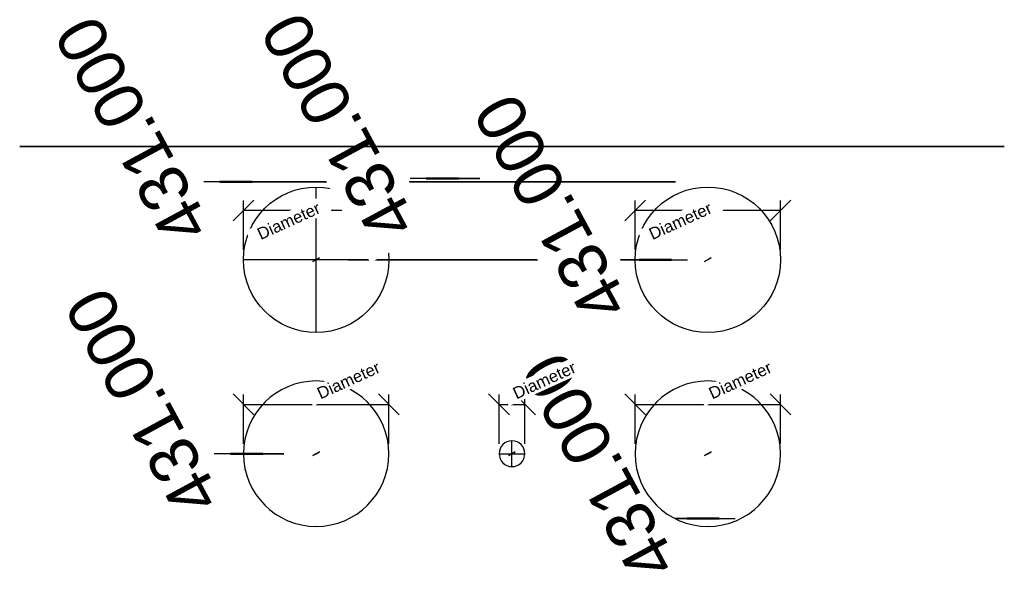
# Model space of a CAD drawing. Header units: millimetres. Extents: x -610 to 610, y -562 to 139.
import ezdxf

# ---------------------------------------------------------------- set-up
doc = ezdxf.new("R2010")
doc.units = ezdxf.units.MM
doc.layers.add('A-ANNO-DIMS', color=211, linetype='Continuous', lineweight=30)
doc.layers.add('A-ANNO-DIMS-20', color=211, linetype='Continuous', lineweight=30)
doc.styles.add('Arial', font='arial.ttf', dxfattribs={"height": 60})
doc.styles.add('Arial_1', font='arial.ttf', dxfattribs={"height": 14.6304})
doc.dimstyles.new('Linear', dxfattribs={"dimscale": 304.8, "dimtxt": 306.07782, "dimasz": 0.656168, "dimexe": 0.656168, "dimexo": 0.656168, "dimgap": 0.656168, "dimtad": 1, "dimdec": 3, "dimrnd": 0.001, "dimzin": 0, "dimdsep": 46, "dimtxsty": 'Arial', "dimblk1": 'OBLIQUE', "dimblk2": 'OBLIQUE', "dimsah": 1, "dimcen": 0.09, "dimazin": 0, "dimtfac": 1, "dimtdec": 4, "dimtix": 1, "dimtmove": 0, "dimatfit": 3, "dimfxl": 1, "dimtvp": 1, "dimtfill": 1, "dimtolj": 1, "dimtzin": 0, "dimarcsym": 2})

# ---------------------------------------------------------------- blocks, each defined once
blk = doc.blocks.new('DIMBLOCK1-View 1')
at = {"layer": 'A-ANNO-DIMS-20'}
for p, q in [((-202.5, -158, 862), (217.3, -158, 862)), ((177.3, -158, 862), (-202.5, -158, 862)), ((-202.5, -158, 431), (217.3, -158, 431)), ((177.3, -158, 431), (-202.5, -158, 431)), ((177.3, -158, 431), (177.3, -158, 862))]:
    blk.add_line(p, q, dxfattribs=at)
at = {"layer": 'A-ANNO-DIMS-20', "lineweight": 50}
for p, q in [((177.3, -158, 862), (157.3, -158, 882)), ((177.3, -158, 431), (157.3, -158, 451)), ((177.3, -158, 862), (197.3, -158, 842)), ((177.3, -158, 431), (197.3, -158, 411))]:
    blk.add_line(p, q, dxfattribs=at)
at = {"layer": 'A-ANNO-DIMS-20', "color": 0, "insert": (94.2, -242.1, 506.1), "char_height": 60, "width": 360.513, "attachment_point": 1, "rotation": 118.3934, "line_spacing_factor": 0.941778, "style": 'Arial', "bg_fill": 3, "box_fill_scale": 1.25, "bg_fill_color": 256, "bg_fill_true_color": 13158600, "bg_fill_transparency": 0}
blk.add_mtext('431.000', dxfattribs=at)
blk = doc.blocks.new('_Oblique')
at = {"color": 0, "linetype": 'ByBlock', "lineweight": -2}
blk.add_line((-0.5, -0.5), (0.5, 0.5), dxfattribs=at)
blk = doc.blocks.new('DIMBLOCK2-View 1')
at = {"layer": 'A-ANNO-DIMS-20'}
for p, q in [((202.5, -478, 431), (276.5, -478, 431)), ((236.5, -478, 431), (202.5, -478, 431)), ((202.5, -478), (276.5, -478)), ((236.5, -478), (202.5, -478)), ((236.5, -478), (236.5, -478, 431))]:
    blk.add_line(p, q, dxfattribs=at)
at = {"layer": 'A-ANNO-DIMS-20', "lineweight": 50}
for p, q in [((236.5, -478, 431), (216.5, -478, 451)), ((236.5, -478), (216.5, -478, 20)), ((236.5, -478, 431), (256.5, -478, 411)), ((236.5, -478), (256.5, -478, -20))]:
    blk.add_line(p, q, dxfattribs=at)
at = {"layer": 'A-ANNO-DIMS-20', "color": 0, "insert": (153.4, -562.1, 75.1), "char_height": 60, "width": 360.513, "attachment_point": 1, "rotation": 118.3934, "line_spacing_factor": 0.941778, "style": 'Arial', "bg_fill": 3, "box_fill_scale": 1.25, "bg_fill_color": 256, "bg_fill_true_color": 13158600, "bg_fill_transparency": 0}
blk.add_mtext('431.000', dxfattribs=at)
blk = doc.blocks.new('DIMBLOCK3-View 1')
at = {"layer": 'A-ANNO-DIMS-20'}
for p, q in [((-282.5, -398, 431), (-368.7, -398, 431)), ((-282.5, -398), (-368.7, -398)), ((-328.7, -398), (-328.7, -398, 431)), ((-328.7, -398, 431), (-282.5, -398, 431)), ((-328.7, -398), (-282.5, -398))]:
    blk.add_line(p, q, dxfattribs=at)
at = {"layer": 'A-ANNO-DIMS-20', "lineweight": 50}
for p, q in [((-328.7, -398, 431), (-348.7, -398, 451)), ((-328.7, -398), (-348.7, -398, 20)), ((-328.7, -398, 431), (-308.7, -398, 411)), ((-328.7, -398), (-308.7, -398, -20))]:
    blk.add_line(p, q, dxfattribs=at)
at = {"layer": 'A-ANNO-DIMS-20', "color": 0, "insert": (-411.8, -482.1, 75.1), "char_height": 60, "width": 360.513, "attachment_point": 1, "rotation": 118.3934, "line_spacing_factor": 0.941778, "style": 'Arial', "bg_fill": 3, "box_fill_scale": 1.25, "bg_fill_color": 256, "bg_fill_true_color": 13158600, "bg_fill_transparency": 0}
blk.add_mtext('431.000', dxfattribs=at)
blk = doc.blocks.new('DIMBLOCK4-View 1')
at = {"layer": 'A-ANNO-DIMS-20'}
for p, q in [((202.5, -61.8, 862), (-381.6, -61.8, 862)), ((202.5, -61.8, 431), (-381.6, -61.8, 431)), ((-341.6, -61.8, 431), (-341.6, -61.8, 862)), ((-341.6, -61.8, 862), (202.5, -61.8, 862)), ((-341.6, -61.8, 431), (202.5, -61.8, 431))]:
    blk.add_line(p, q, dxfattribs=at)
at = {"layer": 'A-ANNO-DIMS-20', "lineweight": 50}
for p, q in [((-341.6, -61.8, 862), (-361.6, -61.8, 882)), ((-341.6, -61.8, 431), (-361.6, -61.8, 451)), ((-341.6, -61.8, 862), (-321.6, -61.8, 842)), ((-341.6, -61.8, 431), (-321.6, -61.8, 411))]:
    blk.add_line(p, q, dxfattribs=at)
at = {"layer": 'A-ANNO-DIMS-20', "color": 0, "insert": (-424.7, -145.9, 506.1), "char_height": 60, "width": 360.513, "attachment_point": 1, "rotation": 118.3934, "line_spacing_factor": 0.941778, "style": 'Arial', "bg_fill": 3, "box_fill_scale": 1.25, "bg_fill_color": 256, "bg_fill_true_color": 13158600, "bg_fill_transparency": 0}
blk.add_mtext('431.000', dxfattribs=at)
blk = doc.blocks.new('DIMBLOCK5-View 1')
at = {"layer": 'A-ANNO-DIMS-20'}
for p, q in [((-40, -57.3, 431), (-126.2, -57.3, 431)), ((-40, -57.3), (-126.2, -57.3)), ((-86.2, -57.3), (-86.2, -57.3, 431)), ((-86.2, -57.3, 431), (-40, -57.3, 431)), ((-86.2, -57.3), (-40, -57.3))]:
    blk.add_line(p, q, dxfattribs=at)
at = {"layer": 'A-ANNO-DIMS-20', "lineweight": 50}
for p, q in [((-86.2, -57.3, 431), (-106.2, -57.3, 451)), ((-86.2, -57.3), (-106.2, -57.3, 20)), ((-86.2, -57.3, 431), (-66.2, -57.3, 411)), ((-86.2, -57.3), (-66.2, -57.3, -20))]:
    blk.add_line(p, q, dxfattribs=at)
at = {"layer": 'A-ANNO-DIMS-20', "color": 0, "insert": (-169.3, -141.4, 75.1), "char_height": 60, "width": 360.513, "attachment_point": 1, "rotation": 118.3934, "line_spacing_factor": 0.941778, "style": 'Arial', "bg_fill": 3, "box_fill_scale": 1.25, "bg_fill_color": 256, "bg_fill_true_color": 13158600, "bg_fill_transparency": 0}
blk.add_mtext('431.000', dxfattribs=at)

msp = doc.modelspace()

# ---------------------------------------------------------------- linework, layer by layer
at = {"color": 1, "lineweight": 30}
for p, q in [((-345.4357, -109.9757, 862), (-319.5643, -84.1043, 862)), ((-332.5, -145.808, 862), (-332.5, -84.848, 862)), ((319.5643, -109.9757, 862), (345.4357, -84.1043, 862)), ((332.5, -145.808, 862), (332.5, -84.848, 862)), ((-139.5643, -349.9757), (-165.4357, -324.1043)), ((-152.5, -385.808), (-152.5, -324.848)), ((-3.0643, -349.9757), (-28.9357, -324.1043)), ((-16, -385.808), (-16, -324.848)), ((345.4357, -349.9757), (319.5643, -324.1043)), ((332.5, -385.808), (332.5, -324.848))]:
    msp.add_line(p, q, dxfattribs=at)
at = {"color": 5, "lineweight": 30}
msp.add_line((242.5, -158, 862), (242.5, -158, 965.632), dxfattribs=at)
msp.add_polyline3d([(242.5, -158, 983.92), (238.4714, -160.1777, 965.632), (246.5286, -155.8223, 965.632), (242.5, -158, 983.92)], dxfattribs=at)

# ---------------------------------------------------------------- dimensions: what is measured, and where the dimension line sits
at = {"layer": 'A-ANNO-DIMS'}
for base, p1, p2, picture, middle in [((177.3197043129, -158), (-242.5, -158, 431), (-242.5, -158, 862), 'DIMBLOCK1-View 1', (-53.3146751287, -158)), ((236.5156023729, -478), (242.5, -478), (242.5, -478, 431), 'DIMBLOCK2-View 1', (5.8812229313, -478))]:
    dim = msp.add_linear_dim(base=base, p1=p1, p2=p2, angle=90, dimstyle='Linear', override={"dimpost": '<>', "dimfxl": 431}, dxfattribs=at)
    dim.commit()
    dim.dimension.update_dxf_attribs({"geometry": picture, "text_midpoint": middle})

# ---------------------------------------------------------------- next in the draw order: linework, layer by layer
at = {"color": 94, "lineweight": 30}
for p, q in [((-242.5, -248, 862), (-242.5, -68, 862)), ((-152.5, -158, 862), (-332.5, -158, 862)), ((0, -414), (0, -382)), ((-16, -398), (16, -398))]:
    msp.add_line(p, q, dxfattribs=at)
at = {"color": 1, "lineweight": 30}
for p, q in [((-165.4357, -109.9757, 862), (-139.5643, -84.1043, 862)), ((-152.5, -145.808, 862), (-152.5, -84.848, 862)), ((-152.5, -97.04, 862), (-332.5, -97.04, 862)), ((28.9357, -349.9757), (3.0643, -324.1043)), ((16, -385.808), (16, -324.848)), ((165.4357, -349.9757), (139.5643, -324.1043)), ((152.5, -385.808), (152.5, -324.848)), ((-16, -337.04), (16, -337.04)), ((152.5, -337.04), (332.5, -337.04))]:
    msp.add_line(p, q, dxfattribs=at)
at = {"color": 5, "lineweight": 30}
for p, q in [((-242.5, -158, 862), (-242.5, -158, 965.632)), ((0, -398), (0, -398, -103.632)), ((242.5, -398), (242.5, -398, -103.632))]:
    msp.add_line(p, q, dxfattribs=at)
for points in [[(-242.5, -158, 983.92), (-246.5286, -160.1777, 965.632), (-238.4714, -155.8223, 965.632), (-242.5, -158, 983.92)], [(0, -398, -121.92), (4.0286, -395.8223, -103.632), (-4.0286, -400.1777, -103.632), (0, -398, -121.92)], [(242.5, -398, -121.92), (246.5286, -395.8223, -103.632), (238.4714, -400.1777, -103.632), (242.5, -398, -121.92)]]:
    msp.add_polyline3d(points, dxfattribs=at)
at = {"color": 94, "lineweight": 30}
msp.add_circle((-242.5, -158, 862), 90, dxfattribs=at)
at = {"color": 94, "lineweight": 30, "extrusion": (-1.57028e-15, 0, -1)}
msp.add_circle((-242.5, -398), 90, dxfattribs=at)
at = {"color": 94, "lineweight": 30, "extrusion": (0, 0, -1)}
msp.add_circle((0, -398), 16, dxfattribs=at)

# ---------------------------------------------------------------- next in the draw order: texts
at = {"color": 5, "lineweight": 30, "char_height": 14.6304, "width": 99.20583, "attachment_point": 2, "rotation": 24.4783156, "line_spacing_factor": 0.941778, "style": 'Arial_1', "bg_fill": 3, "box_fill_scale": 1.25, "bg_fill_color": 256, "bg_fill_true_color": 13158600, "bg_fill_transparency": 0}
for insert in [(-279.5297, -103.2836, 865.6524), (37.0297, -300.4453, 10.1347), (279.5297, -300.4453, 10.1347)]:
    msp.add_mtext('Diameter', dxfattribs=dict(at, insert=insert))

# ---------------------------------------------------------------- next in the draw order: dimensions: what is measured, and where the dimension line sits
at = {"layer": 'A-ANNO-DIMS'}
dim = msp.add_linear_dim(base=(-328.7009410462, -398), p1=(-242.5, -398), p2=(-242.5, -398, 431), angle=90, dimstyle='Linear', override={"dimpost": '<>', "dimfxl": 431}, dxfattribs=at)
dim.commit()
dim.dimension.update_dxf_attribs({"geometry": 'DIMBLOCK3-View 1', "text_midpoint": (-559.3353204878, -398)})

# ---------------------------------------------------------------- next in the draw order: linework, layer by layer
at = {"color": 1, "lineweight": 30}
for p, q in [((-319.5643, -349.9757), (-345.4357, -324.1043)), ((-332.5, -385.808), (-332.5, -324.848)), ((-332.5, -337.04), (-152.5, -337.04))]:
    msp.add_line(p, q, dxfattribs=at)
at = {"color": 5, "lineweight": 30}
msp.add_line((-242.5, -398), (-242.5, -398, -103.632), dxfattribs=at)
msp.add_polyline3d([(-242.5, -398, -121.92), (-238.4714, -395.8223, -103.632), (-246.5286, -400.1777, -103.632), (-242.5, -398, -121.92)], dxfattribs=at)
at = {"color": 94, "lineweight": 30, "extrusion": (-1.57028e-15, 0, -1)}
msp.add_circle((242.5, -398), 90, dxfattribs=at)

# ---------------------------------------------------------------- next in the draw order: dimensions: what is measured, and where the dimension line sits
at = {"layer": 'A-ANNO-DIMS'}
dim = msp.add_linear_dim(base=(-341.6310822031, -61.8062715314), p1=(242.5, -61.8062715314, 431), p2=(242.5, -61.8062715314, 862), angle=90, dimstyle='Linear', override={"dimpost": '<>', "dimfxl": 431}, dxfattribs=at)
dim.commit()
dim.dimension.update_dxf_attribs({"geometry": 'DIMBLOCK4-View 1', "text_midpoint": (-572.2654616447, -61.8062715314)})

# ---------------------------------------------------------------- next in the draw order: linework, layer by layer
at = {"color": 1, "lineweight": 30}
for p, q in [((139.5643, -109.9757, 862), (165.4357, -84.1043, 862)), ((152.5, -145.808, 862), (152.5, -84.848, 862)), ((332.5, -97.04, 862), (152.5, -97.04, 862))]:
    msp.add_line(p, q, dxfattribs=at)
at = {"color": 94, "lineweight": 30}
msp.add_circle((242.5, -158, 862), 90, dxfattribs=at)

# ---------------------------------------------------------------- next in the draw order: texts
at = {"color": 5, "lineweight": 30, "insert": (-205.4703, -300.4453, 10.1347), "char_height": 14.6304, "width": 99.20583, "attachment_point": 2, "rotation": 24.4783156, "line_spacing_factor": 0.941778, "style": 'Arial_1', "bg_fill": 3, "box_fill_scale": 1.25, "bg_fill_color": 256, "bg_fill_true_color": 13158600, "bg_fill_transparency": 0}
msp.add_mtext('Diameter', dxfattribs=at)

# ---------------------------------------------------------------- next in the draw order: dimensions: what is measured, and where the dimension line sits
at = {"layer": 'A-ANNO-DIMS'}
dim = msp.add_linear_dim(base=(-86.2009410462, -57.3363000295), p1=(0, -57.3363000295), p2=(0, -57.3363000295, 431), angle=90, dimstyle='Linear', override={"dimpost": '<>', "dimfxl": 431}, dxfattribs=at)
dim.commit()
dim.dimension.update_dxf_attribs({"geometry": 'DIMBLOCK5-View 1', "text_midpoint": (-316.8353204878, -57.3363000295)})

# ---------------------------------------------------------------- next in the draw order: linework, layer by layer
at = {"color": 94, "lineweight": 30}
for p, q in [((-609.6, -18, 394), (609.6, -18, 394)), ((0, -18, 1003.6), (0, -18, -215.6))]:
    msp.add_line(p, q, dxfattribs=at)
at = {"color": 94, "lineweight": 30, "extrusion": (0, 1, 0)}
msp.add_circle((0, 394, -18), 609.6, dxfattribs=at)

# ---------------------------------------------------------------- next in the draw order: texts
at = {"color": 5, "lineweight": 30, "insert": (205.4703, -103.2836, 865.6524), "char_height": 14.6304, "width": 99.20583, "attachment_point": 2, "rotation": 24.4783156, "line_spacing_factor": 0.941778, "style": 'Arial_1', "bg_fill": 3, "box_fill_scale": 1.25, "bg_fill_color": 256, "bg_fill_true_color": 13158600, "bg_fill_transparency": 0}
msp.add_mtext('Diameter', dxfattribs=at)

doc.saveas('drawing.dxf')
